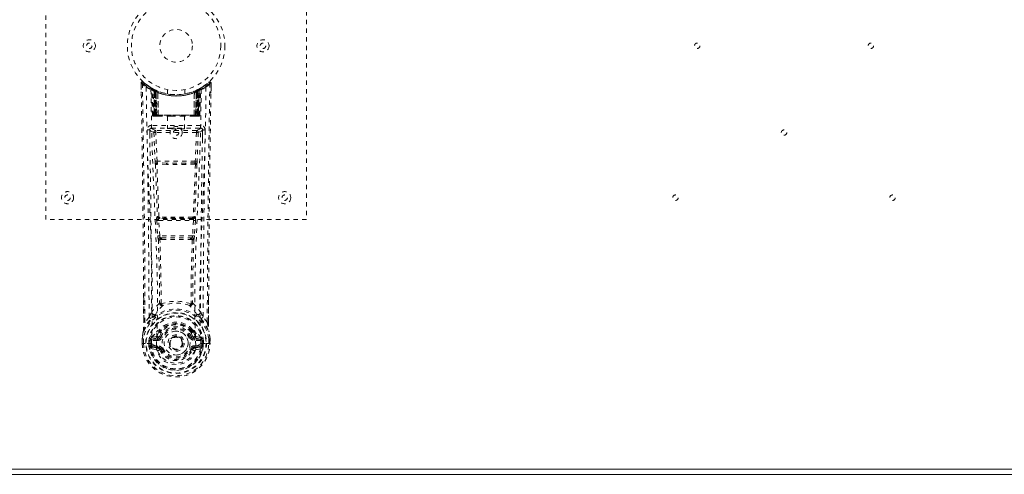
# Model space of a CAD drawing. Header units: inches. Extents: x 21.3 to 104.8, y 45.1 to 74.9.
# Tile 3 of 6: x 59.4 to 82.1, y 45.1 to 55.6. Entities that reach past the tile are written whole.
import ezdxf

# ---------------------------------------------------------------- set-up
doc = ezdxf.new("R2010")
doc.units = ezdxf.units.IN
doc.header["$MEASUREMENT"] = 0
doc.linetypes.add('SLD-Dashed', pattern=[0.075, 0.05, -0.025])
doc.linetypes.add('SLD-Solid', pattern=[0])

msp = doc.modelspace()

# ---------------------------------------------------------------- linework, layer by layer
at = {"color": 7, "linetype": 'SLD-Dashed', "lineweight": 0}
for p, q in [((60.044, 51.021), (60.044, 59.021)), ((66.044, 59.021), (66.044, 51.021)), ((62.237, 54.162), (62.241, 53.932)), ((62.238, 54.093), (62.237, 54.162)), ((62.239, 54.163), (62.24, 54.093)), ((62.287, 54.185), (62.298, 54.176)), ((62.476, 54.047), (62.463, 54.055)), ((62.482, 54.043), (62.468, 54.051)), ((62.491, 54.022), (62.477, 54.03)), ((62.498, 53.425), (62.477, 54.03)), ((62.512, 53.425), (62.491, 54.022)), ((62.529, 54.019), (62.494, 54.037)), ((62.578, 53.977), (62.509, 54.012)), ((62.531, 53.396), (62.509, 54.012)), ((62.537, 53.982), (62.55, 54.008)), ((62.537, 53.982), (62.537, 53.425)), ((62.547, 53.977), (62.537, 53.982)), ((62.561, 54.003), (62.546, 54.01)), ((62.547, 53.977), (62.559, 54.003)), ((62.547, 53.425), (62.547, 53.977)), ((62.55, 54.008), (62.559, 54.003)), ((62.55, 53.976), (62.563, 54.002)), ((62.551, 53.425), (62.55, 53.976)), ((62.55, 53.976), (62.56, 53.971)), ((62.56, 53.971), (62.572, 53.997)), ((62.56, 53.971), (62.56, 53.425)), ((62.562, 54.002), (62.561, 54.003)), ((62.569, 53.967), (62.581, 53.993)), ((62.578, 53.977), (62.579, 53.976)), ((62.597, 53.396), (62.578, 53.977)), ((62.59, 53.989), (62.579, 53.963)), ((62.579, 53.976), (62.599, 53.396)), ((62.629, 53.973), (62.628, 53.974)), ((62.844, 54.011), (62.844, 53.914)), ((63.244, 53.914), (63.244, 54.011)), ((63.46, 53.974), (63.459, 53.973)), ((63.489, 53.396), (63.509, 53.976)), ((63.51, 53.977), (63.49, 53.396)), ((63.497, 53.989), (63.507, 53.993)), ((63.507, 53.993), (63.518, 53.967)), ((63.509, 53.976), (63.51, 53.977)), ((63.578, 54.012), (63.51, 53.977)), ((63.527, 53.971), (63.515, 53.997)), ((63.525, 54.002), (63.537, 53.976)), ((63.527, 54.003), (63.526, 54.002)), ((63.593, 54.037), (63.527, 54.003)), ((63.527, 53.971), (63.537, 53.976)), ((63.527, 53.425), (63.527, 53.971)), ((63.528, 54.003), (63.538, 54.008)), ((63.537, 53.976), (63.537, 53.425)), ((63.538, 54.008), (63.55, 53.982)), ((63.55, 53.982), (63.541, 53.977)), ((63.541, 53.977), (63.541, 53.425)), ((63.55, 53.425), (63.55, 53.982)), ((63.557, 53.396), (63.578, 54.012)), ((63.576, 53.425), (63.597, 54.022)), ((63.589, 53.425), (63.61, 54.03)), ((63.593, 54.037), (63.605, 54.044)), ((63.61, 54.03), (63.597, 54.022)), ((63.625, 54.055), (63.611, 54.047)), ((63.682, 54.092), (63.741, 54.136)), ((63.789, 54.176), (63.8, 54.185)), ((63.846, 53.932), (63.85, 54.162)), ((63.848, 54.105), (63.848, 54.163)), ((63.85, 54.162), (63.849, 54.105)), ((62.569, 53.967), (62.569, 53.396)), ((62.579, 53.963), (62.569, 53.967)), ((62.579, 53.396), (62.579, 53.963)), ((62.624, 53.947), (62.625, 53.946)), ((62.628, 53.396), (62.624, 53.947)), ((62.625, 53.946), (62.631, 53.396)), ((63.456, 53.396), (63.462, 53.946)), ((63.464, 53.947), (63.459, 53.396)), ((63.462, 53.946), (63.464, 53.947)), ((63.518, 53.967), (63.509, 53.963)), ((63.509, 53.963), (63.509, 53.396)), ((63.518, 53.396), (63.518, 53.967)), ((62.498, 53.425), (62.512, 53.425)), ((62.531, 53.396), (62.597, 53.396)), ((62.537, 53.425), (62.547, 53.425)), ((63.541, 53.425), (62.547, 53.425)), ((62.56, 53.425), (62.551, 53.425)), ((62.56, 53.425), (63.527, 53.425)), ((62.593, 53.396), (62.579, 53.396)), ((62.597, 53.396), (62.599, 53.396)), ((62.599, 53.396), (62.628, 53.396)), ((62.628, 53.396), (62.631, 53.396)), ((62.631, 53.396), (62.927, 53.396)), ((62.849, 53.396), (62.849, 53.111)), ((62.927, 53.396), (63.161, 53.396)), ((63.161, 53.396), (63.456, 53.396)), ((63.239, 53.111), (63.239, 53.396)), ((63.456, 53.396), (63.459, 53.396)), ((63.459, 53.396), (63.489, 53.396)), ((63.49, 53.396), (63.557, 53.396)), ((63.509, 53.396), (63.494, 53.396)), ((63.537, 53.425), (63.527, 53.425)), ((63.541, 53.425), (63.55, 53.425)), ((63.576, 53.425), (63.589, 53.425)), ((62.438, 53.074), (62.438, 52.888)), ((62.479, 53.188), (62.479, 53.127)), ((63.608, 53.188), (62.479, 53.188)), ((62.479, 53.127), (63.608, 53.127)), ((62.577, 53.07), (62.577, 53.025)), ((63.51, 53.07), (62.577, 53.07)), ((63.51, 53.07), (63.51, 53.025)), ((63.608, 53.127), (63.608, 53.188)), ((63.649, 52.888), (63.649, 53.074)), ((62.532, 53.024), (62.559, 52.361)), ((62.604, 52.363), (62.577, 53.025)), ((63.51, 53.025), (62.577, 53.025)), ((63.51, 53.025), (63.484, 52.363)), ((63.555, 53.024), (63.528, 52.361)), ((63.484, 52.363), (62.604, 52.363)), ((62.822, 52.286), (62.611, 52.297)), ((62.825, 52.32), (62.614, 52.326)), ((63.262, 52.32), (62.825, 52.32)), ((63.473, 52.326), (63.262, 52.32)), ((63.477, 52.297), (63.265, 52.286)), ((62.615, 51.086), (62.603, 51.082)), ((62.648, 51.04), (62.659, 51.044)), ((63.44, 51.04), (62.648, 51.04)), ((63.428, 51.044), (63.44, 51.04)), ((63.473, 51.086), (63.484, 51.082)), ((66.044, 51.021), (60.044, 51.021)), ((62.597, 50.992), (62.621, 50.639)), ((62.642, 50.995), (63.446, 50.995)), ((62.665, 50.642), (62.642, 50.995)), ((63.446, 50.995), (63.422, 50.642)), ((63.49, 50.992), (63.467, 50.639)), ((62.621, 50.639), (62.623, 50.611)), ((63.422, 50.642), (62.665, 50.642)), ((62.716, 50.597), (62.69, 50.597)), ((62.716, 50.597), (63.371, 50.597)), ((63.397, 50.597), (63.371, 50.597)), ((63.467, 50.639), (63.464, 50.611)), ((62.71, 50.561), (62.687, 50.561)), ((63.4, 50.561), (63.377, 50.561)), ((62.297, 48.649), (62.295, 49.217)), ((63.793, 49.204), (63.79, 48.649)), ((62.422, 48.769), (62.327, 48.652)), ((63.76, 48.652), (63.666, 48.769)), ((62.487, 48.301), (62.471, 48.288)), ((62.585, 48.321), (62.487, 48.301)), ((62.654, 48.444), (62.654, 48.438)), ((62.661, 48.471), (62.671, 48.487)), ((62.707, 48.42), (62.666, 48.33)), ((62.666, 48.33), (62.697, 48.317)), ((62.674, 48.437), (62.674, 48.431)), ((63.422, 48.33), (63.38, 48.42)), ((63.39, 48.317), (63.422, 48.33)), ((63.414, 48.431), (63.414, 48.437)), ((63.417, 48.487), (63.426, 48.471)), ((63.422, 48.33), (63.433, 48.312)), ((63.433, 48.444), (63.433, 48.438)), ((63.6, 48.301), (63.502, 48.321)), ((63.6, 48.301), (63.616, 48.288)), ((63.6, 48.301), (63.6, 48.301)), ((62.263, 48.272), (62.263, 48.269)), ((62.263, 48.16), (62.263, 48.269)), ((62.263, 48.16), (62.266, 48.16)), ((62.264, 48.269), (62.264, 48.159)), ((62.31, 48.16), (62.266, 48.16)), ((62.292, 48.269), (62.293, 48.16)), ((62.293, 48.16), (62.293, 48.16)), ((62.329, 48.161), (62.31, 48.16)), ((62.475, 48.16), (62.329, 48.161)), ((62.414, 48.164), (62.413, 48.217)), ((62.414, 48.164), (62.414, 48.164)), ((62.443, 48.216), (62.447, 48.23)), ((62.443, 48.215), (62.443, 48.164)), ((62.448, 48.164), (62.443, 48.164)), ((62.447, 48.23), (62.448, 48.164)), ((62.471, 48.288), (62.471, 48.288)), ((62.471, 48.288), (62.471, 48.288)), ((62.476, 48.16), (62.475, 48.161)), ((62.481, 48.262), (62.615, 48.292)), ((62.481, 48.262), (62.481, 48.232)), ((62.615, 48.262), (62.481, 48.262)), ((62.615, 48.232), (62.481, 48.232)), ((62.495, 48.11), (62.495, 48.08)), ((62.495, 48.11), (62.615, 48.11)), ((62.615, 48.056), (62.495, 48.08)), ((62.495, 48.08), (62.615, 48.08)), ((62.615, 48.292), (62.615, 48.262)), ((62.615, 48.232), (62.615, 48.262)), ((62.615, 48.11), (62.615, 48.08)), ((62.615, 48.056), (62.615, 48.08)), ((63.2, 48.171), (63.199, 48.157)), ((63.2, 48.178), (63.2, 48.171)), ((63.472, 48.292), (63.606, 48.262)), ((63.472, 48.262), (63.472, 48.292)), ((63.606, 48.262), (63.472, 48.262)), ((63.472, 48.232), (63.472, 48.262)), ((63.606, 48.232), (63.472, 48.232)), ((63.472, 48.11), (63.472, 48.08)), ((63.472, 48.11), (63.592, 48.11)), ((63.592, 48.08), (63.472, 48.056)), ((63.472, 48.056), (63.472, 48.08)), ((63.472, 48.08), (63.592, 48.08)), ((63.496, 48.109), (63.496, 48.107)), ((63.592, 48.08), (63.592, 48.11)), ((63.606, 48.232), (63.606, 48.262)), ((63.612, 48.16), (63.758, 48.161)), ((63.644, 48.216), (63.64, 48.23)), ((63.64, 48.23), (63.64, 48.164)), ((63.64, 48.164), (63.644, 48.164)), ((63.644, 48.164), (63.644, 48.215)), ((63.674, 48.217), (63.674, 48.164)), ((63.758, 48.161), (63.777, 48.16)), ((63.777, 48.16), (63.821, 48.16)), ((63.795, 48.16), (63.795, 48.269)), ((63.795, 48.16), (63.795, 48.16)), ((63.821, 48.16), (63.824, 48.16)), ((63.823, 48.159), (63.823, 48.269)), ((63.824, 48.16), (63.825, 48.269)), ((63.825, 48.269), (63.825, 48.272)), ((62.465, 48.044), (62.587, 48.017)), ((62.697, 48.026), (62.671, 48.015)), ((63.416, 48.015), (63.39, 48.026)), ((63.42, 48.022), (63.416, 48.015)), ((63.5, 48.017), (63.622, 48.044))]:
    msp.add_line(p, q, dxfattribs=at)
at = {"color": 7, "linetype": 'SLD-Solid', "lineweight": 15}
for p, q in [((104.794, 45.146), (21.294, 45.146)), ((21.412, 45.265), (104.676, 45.265)), ((104.676, 45.265), (21.412, 45.265))]:
    msp.add_line(p, q, dxfattribs=at)
at = {"color": 7, "linetype": 'SLD-Dashed', "lineweight": 0, "flags": 128}
for points in [[(62.327, 48.652), (62.325, 49.422), (62.321, 50.19), (62.314, 50.957), (62.304, 51.722), (62.301, 51.916), (62.299, 52.113), (62.296, 52.282), (62.293, 52.469), (62.292, 52.547), (62.291, 52.628), (62.29, 52.712), (62.288, 52.786), (62.288, 52.806), (62.288, 52.84), (62.287, 52.888), (62.286, 52.949), (62.285, 53.037), (62.283, 53.142), (62.281, 53.266), (62.279, 53.407), (62.277, 53.532), (62.275, 53.63), (62.274, 53.724), (62.27, 53.96), (62.267, 54.163)], [(62.356, 54.069), (62.365, 53.314), (62.384, 52.561), (62.412, 51.811), (62.444, 51.066), (62.474, 50.327), (62.493, 49.595), (62.495, 48.872), (62.476, 48.16)], [(62.592, 48.108), (62.613, 48.82), (62.612, 49.543), (62.592, 50.274), (62.561, 51.013), (62.527, 51.757), (62.497, 52.506), (62.475, 53.259), (62.465, 54.013)], [(62.549, 54.006), (62.526, 54.019), (62.503, 54.032)], [(62.527, 54.019), (62.518, 54.023), (62.514, 54.022), (62.512, 54.016), (62.51, 54.01)], [(63.43, 53.964), (63.449, 53.969), (63.462, 53.975)], [(63.622, 54.013), (63.612, 53.259), (63.59, 52.506), (63.56, 51.757), (63.526, 51.013), (63.495, 50.275), (63.475, 49.543), (63.474, 48.821), (63.496, 48.109)], [(63.509, 53.963), (63.504, 53.973), (63.501, 53.981), (63.498, 53.987), (63.497, 53.989)], [(63.541, 53.977), (63.536, 53.987), (63.532, 53.996), (63.529, 54.001), (63.528, 54.003)], [(63.731, 54.069), (63.723, 53.314), (63.703, 52.561), (63.675, 51.811), (63.643, 51.066), (63.614, 50.327), (63.594, 49.595), (63.593, 48.872), (63.612, 48.16)], [(63.611, 54.047), (63.609, 54.046), (63.603, 54.043)], [(63.623, 54.054), (63.623, 54.054), (63.625, 54.055)], [(63.847, 54.163), (63.845, 54.17), (63.842, 54.178), (63.837, 54.184), (63.83, 54.189), (63.823, 54.192), (63.816, 54.193), (63.809, 54.191), (63.802, 54.187)], [(62.537, 53.425), (62.522, 53.425), (62.51, 53.425), (62.501, 53.425), (62.498, 53.425)], [(62.512, 53.425), (62.515, 53.425), (62.524, 53.425), (62.536, 53.425), (62.551, 53.425)], [(62.927, 53.396), (63.044, 53.406), (63.161, 53.396)], [(63.537, 53.425), (63.551, 53.425), (63.564, 53.425), (63.572, 53.425), (63.576, 53.425)], [(63.589, 53.425), (63.586, 53.425), (63.578, 53.425), (63.565, 53.425), (63.55, 53.425)], [(62.434, 53.081), (62.461, 53.052), (62.532, 53.024)], [(62.577, 53.07), (62.506, 53.098), (62.479, 53.127)], [(63.608, 53.127), (63.581, 53.098), (63.51, 53.07)], [(63.555, 53.024), (63.626, 53.052), (63.653, 53.081)], [(62.577, 53.025), (62.561, 53.024), (62.547, 53.024), (62.537, 53.024), (62.532, 53.024)], [(63.555, 53.024), (63.55, 53.024), (63.54, 53.024), (63.526, 53.024), (63.51, 53.025)], [(62.604, 52.363), (62.588, 52.362), (62.574, 52.362), (62.564, 52.361), (62.559, 52.361)], [(62.566, 52.293), (62.59, 51.688), (62.615, 51.086)], [(62.649, 51.08), (62.624, 51.683), (62.6, 52.29)], [(63.265, 52.286), (63.044, 52.286), (62.822, 52.286)], [(63.262, 52.32), (63.044, 52.32), (62.825, 52.32)], [(63.488, 52.29), (63.464, 51.683), (63.438, 51.08)], [(63.521, 52.293), (63.498, 51.688), (63.473, 51.086)], [(63.528, 52.361), (63.524, 52.361), (63.513, 52.362), (63.499, 52.362), (63.484, 52.363)], [(62.659, 51.044), (62.65, 51.045), (62.643, 51.048), (62.637, 51.053), (62.634, 51.058), (62.634, 51.065), (62.637, 51.071), (62.642, 51.076), (62.649, 51.08)], [(63.438, 51.08), (63.445, 51.076), (63.451, 51.071), (63.453, 51.065), (63.453, 51.058), (63.45, 51.053), (63.444, 51.048), (63.437, 51.045), (63.428, 51.044)], [(62.642, 50.995), (62.634, 50.994), (62.626, 50.994), (62.619, 50.993), (62.612, 50.993), (62.607, 50.992), (62.602, 50.992), (62.599, 50.992), (62.597, 50.992)], [(63.49, 50.992), (63.485, 50.992), (63.475, 50.993), (63.461, 50.994), (63.446, 50.995)], [(62.665, 50.642), (62.65, 50.641), (62.636, 50.64), (62.625, 50.639), (62.621, 50.639)], [(63.467, 50.639), (63.462, 50.639), (63.452, 50.64), (63.437, 50.641), (63.422, 50.642)], [(62.636, 50.554), (62.657, 49.821), (62.663, 49.097)], [(62.699, 49.086), (62.693, 49.813), (62.671, 50.547)], [(63.416, 50.547), (63.394, 49.813), (63.388, 49.086)], [(63.452, 50.554), (63.43, 49.821), (63.424, 49.097)], [(62.298, 49.217), (62.298, 48.992), (62.299, 48.65)], [(62.661, 49.089), (62.562, 48.994), (62.481, 48.887)], [(62.661, 49.089), (62.663, 49.079), (62.667, 49.071), (62.673, 49.064), (62.681, 49.06), (62.689, 49.059), (62.696, 49.062), (62.703, 49.067), (62.709, 49.075)], [(63.378, 49.075), (63.384, 49.067), (63.391, 49.062), (63.399, 49.059), (63.407, 49.06), (63.414, 49.064), (63.42, 49.071), (63.424, 49.079), (63.426, 49.089)], [(63.426, 49.089), (63.525, 48.994), (63.606, 48.887)], [(63.789, 48.65), (63.789, 49.023), (63.79, 49.204)], [(62.561, 48.824), (62.57, 48.833), (62.575, 48.839)], [(63.527, 48.824), (63.518, 48.833), (63.513, 48.839)], [(62.288, 48.446), (62.364, 48.604), (62.465, 48.732)], [(62.297, 48.649), (62.297, 48.65), (62.298, 48.65), (62.301, 48.65), (62.304, 48.651), (62.309, 48.651), (62.315, 48.651), (62.321, 48.652), (62.327, 48.652)], [(63.623, 48.732), (63.723, 48.604), (63.799, 48.446)], [(63.79, 48.649), (63.79, 48.65), (63.789, 48.65), (63.787, 48.65), (63.783, 48.651), (63.778, 48.651), (63.772, 48.651), (63.766, 48.652), (63.76, 48.652)], [(62.288, 48.446), (62.274, 48.37), (62.263, 48.272)], [(62.288, 48.446), (62.287, 48.441), (62.286, 48.436)], [(62.487, 48.301), (62.564, 48.383), (62.654, 48.444)], [(62.608, 48.341), (62.597, 48.326), (62.585, 48.321)], [(62.654, 48.438), (62.631, 48.394), (62.608, 48.341)], [(62.654, 48.444), (62.659, 48.467), (62.661, 48.471)], [(62.688, 48.41), (62.678, 48.411), (62.668, 48.415)], [(62.674, 48.437), (62.677, 48.451), (62.685, 48.462)], [(62.676, 48.426), (62.685, 48.421), (62.694, 48.418), (62.702, 48.417), (62.707, 48.42)], [(62.725, 48.305), (62.719, 48.308), (62.714, 48.31), (62.71, 48.312), (62.705, 48.313), (62.702, 48.315), (62.699, 48.316), (62.698, 48.317), (62.697, 48.317)], [(63.363, 48.305), (63.368, 48.308), (63.373, 48.31), (63.378, 48.312), (63.382, 48.313), (63.385, 48.315), (63.388, 48.316), (63.39, 48.317), (63.39, 48.317)], [(63.38, 48.42), (63.385, 48.417), (63.393, 48.418), (63.402, 48.421), (63.412, 48.426)], [(63.419, 48.415), (63.409, 48.411), (63.399, 48.41)], [(63.403, 48.462), (63.41, 48.451), (63.414, 48.437)], [(63.426, 48.471), (63.429, 48.467), (63.433, 48.444)], [(63.433, 48.444), (63.524, 48.383), (63.6, 48.301)], [(63.433, 48.438), (63.457, 48.394), (63.479, 48.341)], [(63.479, 48.341), (63.49, 48.326), (63.502, 48.321)], [(63.801, 48.436), (63.801, 48.441), (63.799, 48.446)], [(63.825, 48.272), (63.813, 48.37), (63.799, 48.446)], [(63.825, 48.269), (63.814, 48.363), (63.801, 48.436)], [(62.263, 48.272), (62.264, 48.272), (62.266, 48.272), (62.269, 48.272), (62.272, 48.271), (62.277, 48.271), (62.282, 48.27), (62.287, 48.269), (62.292, 48.269)], [(62.263, 48.269), (62.263, 48.269), (62.264, 48.269), (62.266, 48.269), (62.27, 48.269), (62.275, 48.269), (62.28, 48.269), (62.286, 48.269), (62.292, 48.269)], [(62.293, 48.16), (62.286, 48.16), (62.28, 48.16), (62.275, 48.16), (62.27, 48.16), (62.267, 48.16), (62.264, 48.16), (62.263, 48.16), (62.263, 48.16)], [(62.443, 48.164), (62.44, 48.164), (62.433, 48.164), (62.424, 48.164), (62.414, 48.164)], [(62.481, 48.232), (62.464, 48.235), (62.449, 48.242)], [(62.453, 48.094), (62.472, 48.106), (62.495, 48.11)], [(62.471, 48.288), (62.465, 48.282), (62.456, 48.275)], [(62.476, 48.16), (62.492, 48.143), (62.52, 48.127)], [(62.52, 48.127), (62.553, 48.116), (62.592, 48.108)], [(62.592, 48.108), (62.592, 48.108), (62.592, 48.108)], [(62.592, 48.108), (62.596, 48.026), (62.619, 47.945), (62.659, 47.87), (62.715, 47.803), (62.785, 47.748), (62.865, 47.708), (62.953, 47.683), (63.044, 47.674), (63.134, 47.683), (63.222, 47.708), (63.302, 47.748), (63.372, 47.803), (63.428, 47.87), (63.469, 47.945), (63.491, 48.026), (63.496, 48.107)], [(63.496, 48.107), (63.534, 48.116), (63.567, 48.127)], [(63.567, 48.127), (63.595, 48.143), (63.612, 48.16)], [(63.592, 48.11), (63.615, 48.106), (63.634, 48.094)], [(63.639, 48.242), (63.623, 48.235), (63.606, 48.232)], [(63.631, 48.275), (63.625, 48.28), (63.616, 48.288)], [(63.795, 48.269), (63.8, 48.269), (63.806, 48.27), (63.811, 48.271), (63.815, 48.271), (63.819, 48.272), (63.822, 48.272), (63.824, 48.272), (63.825, 48.272)], [(63.795, 48.269), (63.801, 48.269), (63.807, 48.269), (63.813, 48.269), (63.817, 48.269), (63.821, 48.269), (63.824, 48.269), (63.825, 48.269), (63.825, 48.269)], [(63.824, 48.16), (63.824, 48.16), (63.823, 48.16), (63.821, 48.16), (63.817, 48.16), (63.812, 48.16), (63.807, 48.16), (63.801, 48.16), (63.795, 48.16)], [(62.725, 48.037), (62.719, 48.035), (62.714, 48.033), (62.71, 48.031), (62.705, 48.029), (62.702, 48.028), (62.699, 48.027), (62.698, 48.026), (62.697, 48.026)], [(63.363, 48.037), (63.368, 48.035), (63.373, 48.033), (63.378, 48.031), (63.382, 48.029), (63.385, 48.028), (63.388, 48.027), (63.39, 48.026), (63.39, 48.026)], [(63.416, 48.015), (63.418, 48.014), (63.424, 48.012), (63.432, 48.008), (63.442, 48.004), (63.452, 48), (63.461, 47.996), (63.467, 47.994), (63.471, 47.992)]]:
    msp.add_lwpolyline(points, dxfattribs=at)
at = {"color": 7, "linetype": 'SLD-Dashed', "lineweight": 0}
for centre, radius in [((63.044, 55.021), 1.125), ((63.044, 55.021), 1.03), ((63.044, 55.021), 0.375), ((61.044, 55.021), 0.14), ((65.044, 55.021), 0.14), ((61.044, 55.021), 0.0625), ((65.044, 55.021), 0.0625), ((75.044, 55.021), 0.0625), ((79.044, 55.021), 0.0625), ((63.044, 53.021), 0.14), ((63.044, 53.021), 0.0625), ((77.044, 53.021), 0.0625), ((60.544, 51.521), 0.14), ((60.544, 51.521), 0.0625), ((65.544, 51.521), 0.14), ((65.544, 51.521), 0.0625), ((74.544, 51.521), 0.0625), ((79.544, 51.521), 0.0625), ((63.044, 48.171), 0.7), ((63.044, 48.171), 0.69), ((63.044, 48.171), 0.623), ((63.044, 48.171), 0.32), ((63.044, 48.171), 0.275), ((63.044, 48.171), 0.188), ((63.044, 48.171), 0.156), ((63.044, 48.171), 0.142), ((63.044, 48.171), 0.139), ((63.044, 48.171), 0.138)]:
    msp.add_circle(centre, radius, dxfattribs=at)
for centre, radius, start, end in [((62.267, 54.163), 0.03, 47.8758, 180.865), ((62.275, 52.992), 1.171, 90.384, 91.8524), ((63.051, 55.073), 1.221, 228.2162, 235.3106), ((-272.469, 47.797), 334.766, 0.24309, 1.07764), ((64.371, 52.269), 2.831, 137.4027, 138.0079), ((63.044, 55.022), 1.158, 227.8872, 312.1137), ((63.041, 55.018), 1.124, 227.9198, 235.3734), ((62.386, 54.069), 0.03, 55.947, 179.9449), ((63.027, 55.253), 1.36, 240.4667, 245.6257), ((63.012, 54.966), 1.064, 234.3729, 244.9427), ((63.044, 55.021), 1.128, 235.3624, 240.5079), ((62.447, 54.029), 0.03, 1.9837, 58.9815), ((62.927, 54.826), 0.9, 238.9472, 239.7562), ((62.506, 54.001), 0.0429, 114.164, 163.0418), ((63.044, 55.053), 1.19, 240.9032, 299.0965), ((62.46, 54.034), 0.02, 342.7427, 49.6234), ((62.461, 54.021), 0.0299, 1.907, 59.7484), ((63.043, 55.021), 1.127, 239.762, 244.7543), ((63.018, 54.637), 0.813, 228.2775, 233.7116), ((63.044, 55.021), 1.128, 240.5082, 299.4918), ((63.015, 54.629), 0.801, 229.1472, 234.5809), ((62.479, 54.011), 0.0299, 1.8054, 60.7937), ((63.044, 55.022), 1.128, 240.828, 245.7608), ((63.019, 54.628), 0.8, 230.4034, 235.7488), ((36.795, 52.74), 25.747, 1.462, 2.8403), ((63.044, 55.02), 1.155, 244.5269, 295.4731), ((63.044, 55.02), 1.155, 245.259, 294.741), ((62.548, 53.976), 0.0297, 1.4794, 64.5359), ((62.549, 53.975), 0.0297, 1.4798, 64.5901), ((62.981, 54.882), 0.975, 244.5423, 247.4774), ((62.995, 54.567), 0.723, 234.8076, 239.0696), ((62.594, 53.965), 0.0346, 329.0252, 15.0632), ((62.595, 53.964), 0.0347, 329.0973, 15.1372), ((63.492, 53.964), 0.0345, 164.7148, 211.0452), ((63.493, 53.965), 0.0346, 164.9359, 210.9751), ((63.092, 54.567), 0.724, 300.9318, 305.1906), ((63.043, 55.022), 1.128, 294.2389, 299.1724), ((63.538, 53.975), 0.0297, 115.4085, 178.5215), ((63.539, 53.976), 0.0297, 115.4648, 178.521), ((63.069, 54.627), 0.799, 304.2495, 309.5984), ((63.074, 54.627), 0.8, 305.4126, 310.8592), ((63.069, 54.638), 0.814, 306.2901, 311.7208), ((89.293, 52.74), 25.747, 177.1597, 178.538), ((63.608, 54.011), 0.0299, 119.2063, 178.1946), ((63.606, 54.013), 0.0273, 117.6366, 182.2914), ((63.627, 54.021), 0.0299, 120.2516, 178.0931), ((63.044, 55.021), 1.127, 299.4915, 304.6375), ((63.581, 54.001), 0.0429, 16.9766, 65.8171), ((63.636, 54.031), 0.0264, 119.4144, 183.7831), ((63.64, 54.029), 0.03, 121.0184, 178.0166), ((63.06, 55.255), 1.363, 294.3798, 299.5298), ((63.046, 55.018), 1.124, 304.6265, 312.0807), ((63.701, 54.069), 0.03, 0.0546, 124.0536), ((63.036, 55.073), 1.221, 304.689, 311.7844), ((478.013, 46.922), 414.256, 178.99849, 179.76084), ((399.572, 47.787), 335.782, 178.92194, 179.75832), ((63.82, 54.163), 0.03, 359.1349, 132.1244), ((61.809, 52.354), 2.705, 41.9781, 42.6115), ((63.802, 52.483), 1.681, 88.3704, 89.3933), ((63.044, 55.02), 1.155, 246.2581, 293.7419), ((63.044, 54.985), 1.12, 248.0447, 291.9528), ((62.528, 53.426), 0.03, 181.9955, 269.995), ((62.56, 53.47), 0.0753, 216.3034, 253.1014), ((62.542, 53.426), 0.03, 181.9693, 269.9704), ((62.556, 53.576), 0.177, 260.4275, 268.5139), ((63.112, 53.419), 0.575, 179.3857, 182.075), ((62.962, 53.418), 0.415, 179.0177, 183.0161), ((63.143, 53.419), 0.592, 179.4018, 182.014), ((62.989, 53.418), 0.429, 179.0497, 182.9167), ((63.098, 53.418), 0.429, 357.0833, 0.9503), ((62.944, 53.419), 0.592, 357.9866, 0.5979), ((63.532, 53.583), 0.185, 271.3842, 279.0463), ((63.126, 53.418), 0.415, 356.9835, 0.9826), ((63.546, 53.426), 0.03, 270.0295, 358.0308), ((63.528, 53.47), 0.0753, 286.8974, 323.6976), ((62.976, 53.419), 0.574, 357.9232, 0.6159), ((63.559, 53.426), 0.03, 270.0052, 358.0041), ((62.479, 53.083), 0.105, 89.9857, 180.8819), ((62.403, 52.226), 0.856, 87.8889, 91.906), ((-226.581, 47.742), 289.004, 0.2037, 1.05858), ((62.479, 53.082), 0.045, 90.0041, 180.9433), ((-228.109, 47.744), 290.592, 0.22541, 1.05233), ((62.577, 53.025), 0.0451, 90.4443, 181.6956), ((63.51, 53.025), 0.0451, 358.2754, 89.5556), ((354.199, 47.744), 290.595, 178.94767, 179.77458), ((63.608, 53.083), 0.105, 359.1182, 90.0142), ((63.608, 53.082), 0.045, 359.0562, 89.9975), ((63.685, 52.226), 0.855, 88.0933, 92.1129), ((366.157, 47.593), 302.493, 178.96048, 179.77724), ((63.074, 52.381), 0.516, 182.1914, 189.7876), ((62.61, 52.284), 0.0452, 90.1294, 168.5549), ((62.592, 52.385), 0.0956, 254.3757, 274.7224), ((62.612, 52.308), 0.0216, 94.0686, 235.9984), ((62.61, 52.285), 0.0114, 88.4998, 157.465), ((62.737, 52.372), 0.134, 183.7304, 198.5341), ((62.615, 52.33), 0.00464, 195.4477, 262.756), ((62.722, 52.298), 0.111, 165.386, 180.5153), ((62.904, 52.295), 0.0822, 162.2428, 186.0032), ((63.184, 52.295), 0.0822, 353.9979, 17.7563), ((63.473, 52.33), 0.00459, 276.8343, 344.7689), ((63.366, 52.298), 0.111, 359.5367, 14.701), ((63.35, 52.372), 0.134, 341.4605, 356.2722), ((63.475, 52.308), 0.0216, 304.0014, 85.9315), ((63.477, 52.284), 0.0452, 11.445, 89.8706), ((63.477, 52.285), 0.0114, 22.2092, 91.2723), ((63.495, 52.385), 0.0956, 265.2776, 285.6244), ((63.013, 52.38), 0.515, 350.2084, 357.8099), ((62.785, 51.025), 0.191, 162.6875, 189.9477), ((62.648, 51.085), 0.0451, 183.9461, 269.3367), ((62.66, 51.089), 0.0451, 184.0937, 269.304), ((62.642, 51.147), 0.0668, 245.625, 276.1112), ((62.691, 51.011), 0.052, 146.8553, 198.528), ((62.666, 51.086), 0.0174, 200.0923, 265.474), ((62.669, 50.982), 0.0625, 88.5273, 99.0802), ((63.044, 15.35), 35.722, 89.3919, 90.6082), ((62.7, 51.065), 0.0353, 173.7846, 215.2082), ((63.044, 18.332), 32.715, 89.3471, 90.6533), ((63.388, 51.065), 0.0353, 324.8006, 6.2143), ((63.418, 50.981), 0.0636, 80.9814, 91.4799), ((63.421, 51.087), 0.0183, 275.7853, 338.1191), ((63.428, 51.089), 0.0451, 270.6959, 355.9064), ((63.445, 51.147), 0.0667, 263.8696, 294.4107), ((63.439, 51.085), 0.0451, 270.6633, 356.054), ((63.396, 51.011), 0.0518, 341.391, 33.2256), ((63.302, 51.025), 0.191, 350.0546, 17.3094), ((62.827, 50.626), 0.204, 184.0602, 200.6681), ((62.682, 50.553), 0.0464, 92.4764, 179.2399), ((62.68, 50.572), 0.0271, 90.6833, 249.4105), ((62.747, 50.647), 0.0824, 183.6512, 215.4437), ((62.689, 50.616), 0.0184, 242.0237, 273.5516), ((62.766, 50.574), 0.0795, 162.802, 189.4336), ((62.772, 50.57), 0.0624, 154.2146, 188.7202), ((63.044, 83.973), 33.378, 269.4375, 270.5625), ((63.315, 50.57), 0.0623, 351.2587, 25.8064), ((63.399, 50.615), 0.0176, 265.6799, 298.7636), ((63.321, 50.574), 0.0795, 350.5746, 17.2021), ((63.342, 50.647), 0.0808, 324.2196, 356.6876), ((63.405, 50.553), 0.0464, 0.7594, 87.5243), ((63.407, 50.572), 0.0271, 290.5893, 89.3169), ((63.26, 50.626), 0.204, 339.3394, 355.9339), ((62.665, 50.608), 0.0615, 242.1247, 275.9656), ((62.689, 50.542), 0.0186, 94.5939, 165.3535), ((63.044, 82.91), 32.351, 269.4099, 270.5901), ((63.398, 50.542), 0.0186, 14.5348, 85.3466), ((63.423, 50.608), 0.0615, 264.037, 297.8727), ((63.315, 48.387), 0.867, 131.5105, 148.5605), ((62.651, 49.096), 0.0126, 326.4617, 4.1612), ((62.722, 49.094), 0.0607, 184.6227, 287.327), ((62.696, 49.14), 0.0541, 233.0517, 273.235), ((62.713, 49.088), 0.014, 187.7882, 254.3666), ((63.044, 48.162), 0.972, 69.8639, 110.1344), ((62.768, 49.091), 0.0612, 194.8595, 242.431), ((63.044, 48.243), 0.849, 69.0471, 110.9532), ((63.366, 49.094), 0.0607, 252.6731, 355.3772), ((63.319, 49.091), 0.0612, 297.5707, 345.1387), ((62.772, 48.387), 0.868, 31.4423, 48.4864), ((63.375, 49.088), 0.014, 285.635, 352.2036), ((63.391, 49.14), 0.0541, 266.765, 306.9488), ((63.437, 49.096), 0.0126, 175.8373, 213.5272), ((63.044, 48.171), 0.787, 7.3679, 172.6321), ((63.044, 48.171), 0.758, 7.3679, 172.6321), ((63.044, 48.171), 0.632, 4.1187, 175.8813), ((59.954, 50.083), 2.795, 331.9768, 334.6833), ((62.673, 49.016), 0.352, 224.3744, 233.6413), ((63.044, 48.171), 0.602, 4.2517, 175.7483), ((64.036, 47.186), 2.205, 131.9956, 135.4494), ((62.541, 48.89), 0.0607, 182.351, 303.2479), ((63.546, 48.89), 0.0607, 236.7579, 357.6467), ((62.051, 47.184), 2.206, 44.5514, 48.0026), ((66.133, 50.083), 2.795, 205.3169, 208.0231), ((63.414, 49.016), 0.352, 306.3602, 315.624), ((60.862, 48.615), 1.436, 352.8152, 1.3446), ((56.694, 49.614), 5.715, 348.2053, 350.3), ((62.991, 48.22), 0.417, 111.8216, 140.2638), ((63.044, 48.159), 0.455, 35.9728, 144.0272), ((63.044, 48.129), 0.49, 42.8677, 137.1323), ((63.044, 48.171), 0.376, 22.774, 157.226), ((63.044, 48.18), 0.413, 35.471, 144.5334), ((63.044, 48.148), 0.504, 65.7104, 114.2903), ((63.096, 48.22), 0.417, 39.7488, 68.1662), ((69.401, 49.616), 5.723, 189.7009, 191.7929), ((65.207, 48.615), 1.417, 178.6002, 187.2427), ((63.528, 48.175), 1.269, 168.1221, 175.7635), ((62.933, 48.024), 0.532, 119.5714, 150.2117), ((62.615, 48.322), 0.0299, 181.6313, 269.1187), ((62.639, 48.346), 0.0308, 189.2243, 329.7579), ((62.61, 48.352), 0.06, 275.0547, 338.6864), ((62.615, 48.351), 0.089, 270, 337.226), ((62.615, 48.351), 0.119, 270, 337.2266), ((62.673, 48.465), 0.0285, 228.7181, 271.1654), ((62.673, 48.459), 0.0285, 228.6827, 271.1418), ((62.684, 48.44), 0.0298, 184.5096, 237.2448), ((62.176, 48.759), 0.6, 325.0645, 326.3817), ((62.7, 48.487), 0.029, 181.3374, 239.0755), ((62.678, 48.43), 0.00483, 175.6494, 234.2811), ((62.688, 48.433), 0.0228, 269.5501, 325.8725), ((63.044, 48.171), 0.346, 22.774, 157.226), ((63.044, 48.171), 0.275, 90.0001, 269.9999), ((63.044, 48.171), 0.157, 84.8878, 105.7451), ((63.044, 48.171), 0.275, 270.0001, 89.9999), ((63.472, 48.351), 0.119, 202.7734, 270), ((63.399, 48.433), 0.0228, 214.1426, 270.4738), ((63.472, 48.351), 0.089, 202.774, 270), ((63.388, 48.487), 0.029, 300.9243, 358.6626), ((63.409, 48.43), 0.00483, 305.7219, 4.3467), ((63.973, 48.801), 0.675, 213.6939, 214.865), ((63.414, 48.465), 0.0285, 268.8344, 311.2826), ((63.414, 48.459), 0.0285, 268.8516, 311.3321), ((63.152, 48.022), 0.535, 29.8505, 60.3537), ((63.403, 48.44), 0.0301, 303.0069, 355.3662), ((63.448, 48.346), 0.0308, 210.2893, 350.7375), ((63.473, 48.342), 0.0502, 217.9677, 269.2851), ((63.472, 48.322), 0.0299, 270.8815, 358.3685), ((63.044, 48.171), 0.781, 180.8691, 0), ((63.044, 48.171), 0.781, 180.8627, 359.1373), ((63.044, 48.171), 0.751, 180.8899, 359.1372), ((62.444, 48.818), 0.602, 267.1329, 269.9819), ((63.044, 48.171), 0.63, 180.7178, 359.2822), ((63.044, 48.171), 0.6, 180.7178, 359.2822), ((63.044, 48.171), 0.599, 173.2568, 174.3599), ((63.044, 48.171), 0.596, 180.7437, 187.5062), ((62.571, 48.233), 0.122, 159.7433, 175.7917), ((62.685, 48.124), 0.234, 187.5677, 200.0316), ((62.481, 48.293), 0.0305, 215.6303, 270.5471), ((62.494, 48.051), 0.0298, 88.6104, 192.2807), ((63.044, 48.145), 0.568, 178.4775, 1.5214), ((62.615, 47.991), 0.119, 22.7734, 90), ((62.615, 47.991), 0.089, 22.774, 90), ((63.472, 47.991), 0.119, 90, 157.2266), ((63.472, 47.991), 0.089, 90, 157.226), ((63.593, 48.051), 0.0298, 347.7196, 91.3895), ((63.607, 48.293), 0.0305, 269.4527, 324.3699), ((63.403, 48.124), 0.234, 339.9685, 352.4315), ((63.552, 48.24), 0.0866, 0.8474, 23.6179), ((63.044, 48.171), 0.596, 352.4937, 359.2563), ((63.044, 48.171), 0.599, 5.6401, 6.7432), ((63.644, 48.818), 0.602, 270.0181, 272.8671), ((63.642, 46.845), 1.319, 88.6352, 89.928), ((62.616, 48.026), 0.0301, 91.2004, 198.1677), ((62.578, 47.976), 0.0412, 22.4945, 77.8702), ((62.609, 47.989), 0.0676, 22.9299, 84.9726), ((64.314, 44.025), 4.315, 112.3794, 113.1689), ((63.044, 48.171), 0.463, 202.774, 337.226), ((63.044, 48.171), 0.404, 202.774, 337.226), ((63.044, 48.171), 0.376, 202.774, 337.226), ((63.044, 48.171), 0.346, 202.774, 337.226), ((63.478, 47.989), 0.0676, 95.0428, 150.0535), ((63.509, 47.976), 0.0412, 102.1248, 157.5106), ((63.472, 48.026), 0.0301, 341.8323, 88.7994)]:
    msp.add_arc(centre, radius, start, end, dxfattribs=at)
msp.add_ellipse((63.044, 53.111), major_axis=(0.195, 0), ratio=0.034921, dxfattribs=at)

doc.saveas('drawing.dxf')
